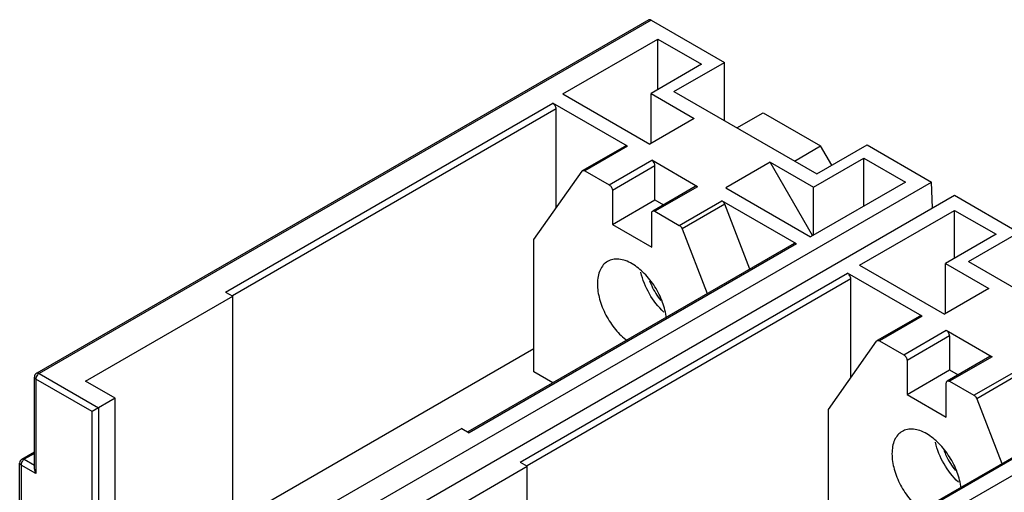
# Model space of a CAD drawing. Header units: millimetres. Extents: x 38 to 217, y 27 to 329.
# Tile 5 of 6: x 51 to 157, y 277 to 329. Entities that reach past the tile are written whole.
import ezdxf

# ---------------------------------------------------------------- set-up
doc = ezdxf.new("R2010")
doc.units = ezdxf.units.MM
doc.header["$LTSCALE"] = 23.143206
doc.layers.get('0').update_dxf_attribs({"linetype": 'CONTINUOUS'})

msp = doc.modelspace()

# ---------------------------------------------------------------- linework, layer by layer
at = {"color": 7, "linetype": 'Continuous'}
for p, q in [((118.53, 328.48), (52.41, 290.31)), ((118.78, 328.45), (52.66, 290.28)), ((118.78, 328.45), (126.7, 323.88)), ((109.23, 320.49), (119.49, 326.41)), ((119.49, 320.94), (119.49, 326.41)), ((119.49, 326.41), (124.22, 323.68)), ((124.22, 323.68), (118.78, 320.53)), ((121.25, 320.74), (126.7, 323.88)), ((126.7, 317.6), (126.7, 323.88)), ((109.23, 320.49), (118.64, 315.06)), ((118.78, 315.15), (118.78, 320.53)), ((118.78, 320.53), (123.45, 317.84)), ((121.25, 320.74), (136.67, 311.84)), ((72.82, 299.06), (108.17, 319.47)), ((116.23, 314.82), (108.17, 319.47)), ((108.53, 318.86), (73.56, 298.67)), ((108.53, 308.16), (108.53, 318.86)), ((128.05, 316.82), (130.88, 318.45)), ((130.88, 318.45), (137.09, 314.86)), ((123.45, 317.84), (118.64, 315.06)), ((111.38, 312.2), (115.98, 314.85)), ((134.26, 313.23), (137.09, 314.86)), ((136.67, 311.84), (142.11, 314.98)), ((138.29, 312.78), (137.09, 314.86)), ((142.11, 314.98), (149.08, 310.96)), ((116.23, 314.82), (111.63, 312.17)), ((114.25, 310.66), (118.85, 313.31)), ((123.8, 310.45), (118.85, 313.31)), ((131.65, 313.11), (126.84, 310.33)), ((136.23, 305.17), (131.65, 313.11)), ((131.65, 313.11), (136.32, 310.41)), ((136.32, 310.41), (141.76, 313.55)), ((141.76, 308.37), (141.76, 313.55)), ((141.76, 313.55), (146.25, 310.96)), ((106.12, 304.74), (111.32, 312.14)), ((111.32, 312.14), (111.38, 312.2)), ((111.63, 312.17), (114.25, 310.66)), ((119.2, 312.7), (114.61, 310.04)), ((119.2, 309.02), (119.2, 312.7)), ((82.96, 272.79), (149.08, 310.96)), ((146.25, 310.96), (136, 305.04)), ((149.18, 308.16), (149.08, 310.96)), ((85.44, 271.36), (151.55, 309.53)), ((114.61, 310.04), (114.61, 306.37)), ((123.55, 310.48), (118.95, 307.82)), ((123.8, 310.45), (119.2, 307.8)), ((126.84, 310.33), (136, 305.04)), ((136.32, 305.23), (136.32, 310.41)), ((151.55, 309.53), (158.52, 305.51)), ((114.61, 306.37), (119.2, 309.02)), ((119.2, 309.02), (120.12, 308.49)), ((121.83, 306.28), (126.42, 308.94)), ((126.73, 308.56), (122.13, 305.9)), ((134.48, 304.29), (126.42, 308.94)), ((129.45, 301.55), (126.73, 308.56)), ((118.85, 303.92), (118.85, 307.59)), ((119.2, 307.8), (121.83, 306.28)), ((141.3, 301.98), (151.55, 307.9)), ((151.55, 302.72), (151.55, 307.9)), ((151.55, 307.9), (156.04, 305.31)), ((114.61, 306.37), (118.85, 303.92)), ((122.13, 305.9), (124.85, 298.9)), ((156.04, 305.31), (150.6, 302.16)), ((153.07, 302.37), (158.52, 305.51)), ((134.23, 304.31), (98.97, 283.96)), ((134.48, 304.29), (99.12, 283.87)), ((106.12, 290.45), (106.12, 304.74)), ((150.6, 296.77), (150.6, 302.16)), ((150.6, 302.16), (155.27, 299.47)), ((153.07, 302.37), (168.49, 293.47)), ((104.64, 280.69), (139.99, 301.1)), ((148.05, 296.45), (139.99, 301.1)), ((141.3, 301.98), (150.46, 296.69)), ((140.35, 300.49), (105.38, 280.3)), ((140.35, 289.79), (140.35, 300.49)), ((72.82, 299.06), (73.59, 298.61)), ((155.27, 299.47), (150.46, 296.69)), ((57.68, 289.43), (73.59, 298.61)), ((73.59, 273.71), (73.59, 298.61)), ((147.8, 296.48), (143.2, 293.82)), ((148.05, 296.45), (143.45, 293.8)), ((146.07, 292.28), (150.67, 294.94)), ((150.67, 294.94), (155.62, 292.08)), ((137.94, 286.37), (143.14, 293.77)), ((143.14, 293.77), (143.2, 293.82)), ((143.45, 293.8), (146.07, 292.28)), ((151.02, 294.33), (146.43, 291.67)), ((151.02, 294.33), (151.02, 290.65)), ((73.59, 274.2), (106.12, 292.98)), ((114.78, 254.42), (180.9, 292.59)), ((146.43, 291.67), (146.43, 288)), ((155.37, 292.11), (150.77, 289.45)), ((155.62, 292.08), (151.02, 289.43)), ((108.17, 289.27), (106.12, 290.45)), ((146.43, 288), (151.02, 290.65)), ((151.02, 290.65), (151.94, 290.12)), ((153.65, 287.91), (158.24, 290.57)), ((52.16, 279.96), (52.16, 289.88)), ((52.31, 289.67), (52.31, 279.47)), ((58.39, 286.16), (52.31, 289.67)), ((52.66, 290.28), (59.1, 286.57)), ((60.87, 287.59), (57.68, 289.43)), ((151.02, 289.43), (153.65, 287.91)), ((158.55, 290.18), (153.95, 287.53)), ((150.67, 285.55), (150.67, 289.22)), ((60.87, 287.59), (58.39, 286.16)), ((60.87, 275.75), (60.87, 287.59)), ((146.43, 288), (150.67, 285.55)), ((153.95, 287.53), (156.67, 280.53)), ((58.39, 274.73), (58.39, 286.16)), ((59.1, 286.57), (59.1, 274.73)), ((137.94, 272.08), (137.94, 286.37)), ((166.05, 285.94), (130.79, 265.59)), ((166.3, 285.92), (130.94, 265.5)), ((98.34, 284.32), (82.43, 275.14)), ((98.34, 284.32), (99.12, 283.87)), ((50.82, 281.02), (52.16, 281.8)), ((52.16, 281.63), (51.07, 281)), ((51.07, 281), (52.16, 280.37)), ((50.57, 272.54), (50.57, 280.59)), ((50.72, 280.38), (50.72, 272.63)), ((52.31, 279.47), (50.72, 280.38)), ((52.31, 279.47), (52.16, 279.96)), ((89.5, 271.06), (105.41, 280.24)), ((104.64, 280.69), (105.41, 280.24)), ((105.41, 259.09), (105.41, 280.24))]:
    msp.add_line(p, q, dxfattribs=at)
for centre, radius, start, end in [((52.66, 289.88), 0.5, 119.9999, 180), ((53.08, 289.62), 0.772, 158.8442, 163.9656), ((53.15, 289.6), 0.845, 141.1865, 158.8137), ((51.07, 280.59), 0.5, 119.9999, 180), ((51.55, 280.31), 0.845, 141.1865, 158.8137), ((51.49, 280.34), 0.772, 158.8442, 163.9656)]:
    msp.add_arc(centre, radius, start, end, dxfattribs=at)
for points, knots in [([(118.78, 328.45), (118.74, 328.48), (118.65, 328.51), (118.56, 328.5), (118.53, 328.48)], [0, 0, 0, 0, 0.550038, 1, 1, 1, 1]), ([(108.53, 318.86), (108.53, 318.98), (108.44, 319.22), (108.28, 319.41), (108.17, 319.47)], [0, 0, 0, 0, 0.499999, 1, 1, 1, 1]), ([(116.23, 314.82), (116.18, 314.85), (116.1, 314.88), (116.01, 314.87), (115.98, 314.85)], [0, 0, 0, 0, 0.550734, 1, 1, 1, 1]), ([(119.2, 312.7), (119.2, 312.82), (119.12, 313.06), (118.95, 313.25), (118.85, 313.31)], [0, 0, 0, 0, 0.499999, 1, 1, 1, 1]), ([(111.38, 312.2), (111.41, 312.21), (111.51, 312.23), (111.59, 312.19), (111.63, 312.17)], [0, 0, 0, 0, 0.449266, 1, 1, 1, 1]), ([(114.25, 310.66), (114.36, 310.59), (114.52, 310.4), (114.61, 310.16), (114.61, 310.04)], [0, 0, 0, 0, 0.499997, 1, 1, 1, 1]), ([(123.8, 310.45), (123.76, 310.48), (123.68, 310.51), (123.58, 310.5), (123.55, 310.48)], [0, 0, 0, 0, 0.550038, 1, 1, 1, 1]), ([(126.73, 308.56), (126.71, 308.6), (126.64, 308.74), (126.53, 308.88), (126.42, 308.94)], [0, 0, 0, 0, 0.262961, 1, 1, 1, 1]), ([(118.85, 307.59), (118.85, 307.64), (118.86, 307.73), (118.92, 307.8), (118.95, 307.82)], [0, 0, 0, 0, 0.550039, 1, 1, 1, 1]), ([(118.95, 307.82), (118.99, 307.84), (119.08, 307.86), (119.16, 307.82), (119.2, 307.8)], [0, 0, 0, 0, 0.449963, 1, 1, 1, 1]), ([(121.83, 306.28), (121.86, 306.26), (121.99, 306.16), (122.09, 306.02), (122.13, 305.9)], [0, 0, 0, 0, 0.229289, 1, 1, 1, 1]), ([(134.48, 304.29), (134.44, 304.31), (134.35, 304.34), (134.26, 304.33), (134.23, 304.31)], [0, 0, 0, 0, 0.550038, 1, 1, 1, 1]), ([(114.08, 302.39), (113.9, 302.28), (113.58, 302.01), (113.23, 301.44), (113.02, 300.74), (112.98, 300.23), (112.98, 299.96)], [0, 0, 0, 0, 0.217783, 0.45091, 0.710297, 1, 1, 1, 1]), ([(116.73, 302.12), (116.5, 302.26), (116.03, 302.48), (115.32, 302.65), (114.65, 302.63), (114.25, 302.49), (114.08, 302.39)], [0, 0, 0, 0, 0.289702, 0.549088, 0.782216, 1, 1, 1, 1]), ([(120.44, 296.25), (120.37, 296.83), (120.07, 298.02), (119.25, 299.67), (118.13, 301.09), (117.21, 301.84), (116.73, 302.12)], [0, 0, 0, 0, 0.245374, 0.508108, 0.766492, 1, 1, 1, 1]), ([(120.15, 296.91), (119.54, 297.48), (118.51, 298.82), (117.86, 300.39), (117.67, 301.21)], [0, 0, 0, 0, 0.5, 1, 1, 1, 1]), ([(140.35, 300.49), (140.35, 300.61), (140.26, 300.85), (140.1, 301.04), (139.99, 301.1)], [0, 0, 0, 0, 0.499999, 1, 1, 1, 1]), ([(112.98, 299.96), (112.98, 299.4), (113.17, 298.23), (113.85, 296.55), (114.86, 295.02), (115.74, 294.16), (116.21, 293.81)], [0, 0, 0, 0, 0.233509, 0.491893, 0.754627, 1, 1, 1, 1]), ([(118.6, 300.3), (118.68, 300.11), (118.99, 299.35), (119.44, 298.64), (119.83, 298.17)], [0, 0, 0, 0, 0.248621, 1, 1, 1, 1]), ([(148.05, 296.45), (148, 296.48), (147.92, 296.51), (147.83, 296.5), (147.8, 296.48)], [0, 0, 0, 0, 0.550734, 1, 1, 1, 1]), ([(151.02, 294.33), (151.02, 294.45), (150.94, 294.69), (150.77, 294.88), (150.67, 294.94)], [0, 0, 0, 0, 0.499999, 1, 1, 1, 1]), ([(143.2, 293.82), (143.23, 293.84), (143.32, 293.86), (143.41, 293.82), (143.45, 293.8)], [0, 0, 0, 0, 0.449266, 1, 1, 1, 1]), ([(146.07, 292.28), (146.18, 292.22), (146.34, 292.03), (146.43, 291.79), (146.43, 291.67)], [0, 0, 0, 0, 0.499997, 1, 1, 1, 1]), ([(155.62, 292.08), (155.58, 292.1), (155.5, 292.14), (155.4, 292.12), (155.37, 292.11)], [0, 0, 0, 0, 0.550038, 1, 1, 1, 1]), ([(52.31, 289.67), (52.27, 289.7), (52.2, 289.75), (52.16, 289.84), (52.16, 289.88)], [0, 0, 0, 0, 0.550026, 1, 1, 1, 1]), ([(52.34, 289.84), (52.33, 289.82), (52.32, 289.77), (52.31, 289.71), (52.31, 289.67)], [0, 0, 0, 0, 0.264707, 1, 1, 1, 1]), ([(52.41, 290.31), (52.45, 290.33), (52.54, 290.34), (52.62, 290.31), (52.66, 290.28)], [0, 0, 0, 0, 0.449245, 1, 1, 1, 1]), ([(52.66, 290.28), (52.65, 290.27), (52.58, 290.23), (52.53, 290.17), (52.49, 290.13)], [0, 0, 0, 0, 0.231066, 1, 1, 1, 1]), ([(150.67, 289.22), (150.67, 289.27), (150.68, 289.36), (150.74, 289.43), (150.77, 289.45)], [0, 0, 0, 0, 0.550039, 1, 1, 1, 1]), ([(150.77, 289.45), (150.81, 289.47), (150.9, 289.48), (150.98, 289.45), (151.02, 289.43)], [0, 0, 0, 0, 0.449963, 1, 1, 1, 1]), ([(153.65, 287.91), (153.68, 287.89), (153.81, 287.79), (153.91, 287.65), (153.95, 287.53)], [0, 0, 0, 0, 0.229289, 1, 1, 1, 1]), ([(145.9, 284.01), (145.72, 283.91), (145.4, 283.64), (145.05, 283.07), (144.84, 282.37), (144.8, 281.86), (144.8, 281.59)], [0, 0, 0, 0, 0.217783, 0.45091, 0.710297, 1, 1, 1, 1]), ([(148.55, 283.75), (148.32, 283.89), (147.85, 284.11), (147.14, 284.28), (146.47, 284.26), (146.07, 284.12), (145.9, 284.01)], [0, 0, 0, 0, 0.289702, 0.549088, 0.782216, 1, 1, 1, 1]), ([(152.26, 277.88), (152.19, 278.46), (151.89, 279.65), (151.07, 281.29), (149.95, 282.72), (149.03, 283.47), (148.55, 283.75)], [0, 0, 0, 0, 0.245374, 0.508108, 0.766492, 1, 1, 1, 1]), ([(151.97, 278.54), (151.36, 279.11), (150.33, 280.45), (149.68, 282.02), (149.49, 282.84)], [0, 0, 0, 0, 0.5, 1, 1, 1, 1]), ([(150.42, 281.93), (150.5, 281.74), (150.81, 280.98), (151.26, 280.27), (151.65, 279.8)], [0, 0, 0, 0, 0.248621, 1, 1, 1, 1]), ([(50.82, 281.02), (50.86, 281.04), (50.95, 281.05), (51.03, 281.02), (51.07, 281)], [0, 0, 0, 0, 0.449245, 1, 1, 1, 1]), ([(51.07, 281), (51.06, 280.99), (50.99, 280.94), (50.93, 280.89), (50.9, 280.84)], [0, 0, 0, 0, 0.231066, 1, 1, 1, 1]), ([(144.8, 281.59), (144.8, 281.03), (144.99, 279.86), (145.67, 278.18), (146.68, 276.65), (147.56, 275.79), (148.03, 275.44)], [0, 0, 0, 0, 0.233509, 0.491893, 0.754627, 1, 1, 1, 1]), ([(50.72, 280.38), (50.68, 280.41), (50.61, 280.46), (50.57, 280.55), (50.57, 280.59)], [0, 0, 0, 0, 0.550026, 1, 1, 1, 1]), ([(50.75, 280.55), (50.74, 280.54), (50.73, 280.48), (50.72, 280.43), (50.72, 280.38)], [0, 0, 0, 0, 0.264707, 1, 1, 1, 1])]:
    msp.add_open_spline(points, degree=3, knots=knots, dxfattribs=at)

doc.saveas('drawing.dxf')
